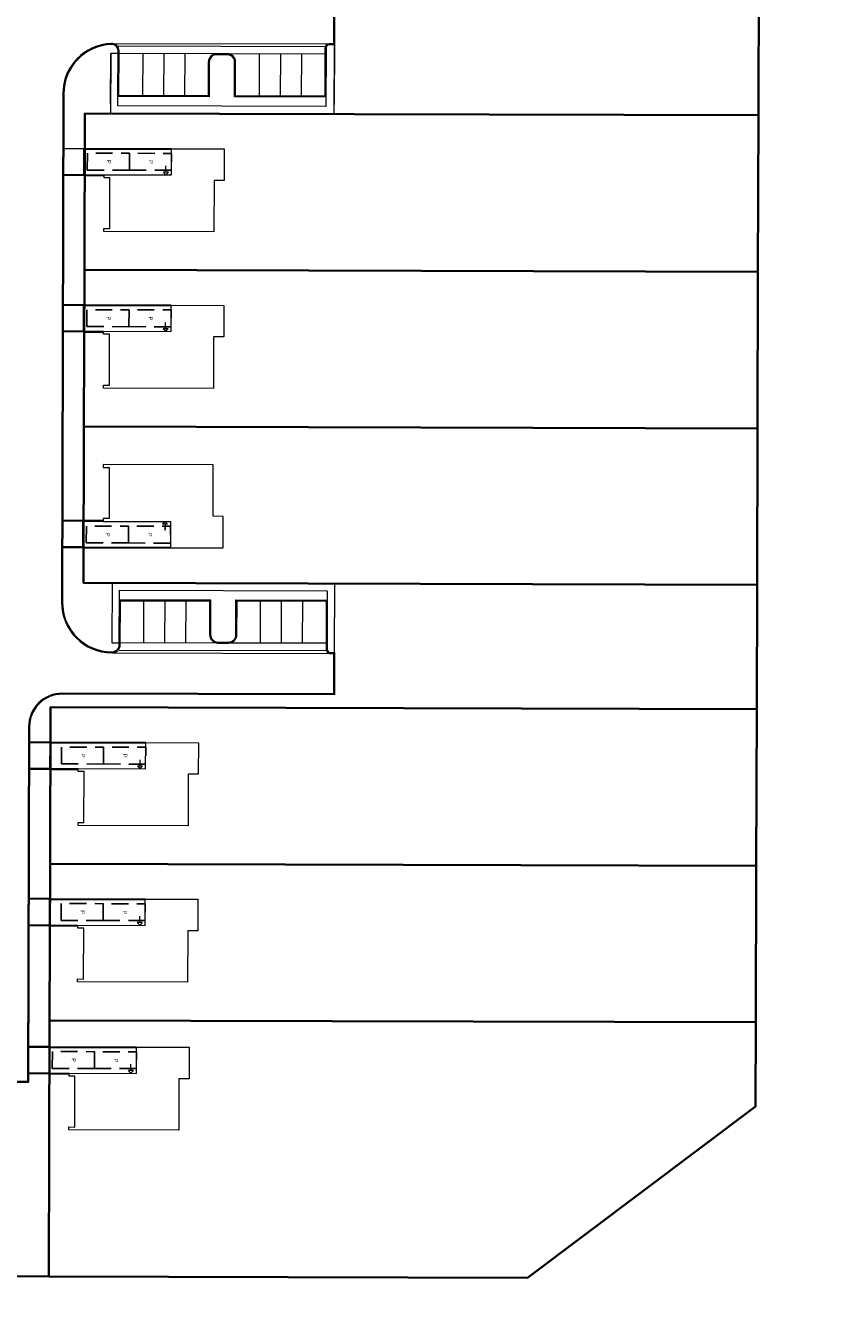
# Model space of a CAD drawing. Header units: metres. Extents: x 150385 to 171486, y 478588 to 485023.
# Tile 69 of 256: x 151827 to 151924, y 483069 to 483220. Entities that reach past the tile are written whole.
import ezdxf
from ezdxf.lldxf.tags import DXFTag

# ---------------------------------------------------------------- set-up
doc = ezdxf.new("R2010")
doc.units = ezdxf.units.M
doc.linetypes.add('Stippelfijn', pattern=[3, 2, -1])
doc.layers.add('B-WE-KG-GRENS_PERCEEL-GV', color=150, linetype='KG-PERCEEL', lineweight=30, true_color=0x007fff)
for name, color, linetype, lineweight in [('N-PV-OG-BEBOUWING_ENTREE-S', 7, 'Continuous', 18), ('N-PV-OG-KADASTRAAL_BEBOUWING-G', 7, 'Continuous', 35), ('N-WE-VH-KANTOPSLUITING_ACHTERKANTBAND TERRAS-G', 7, 'Continuous', 5)]:
    doc.layers.add(name, color=color, linetype=linetype, lineweight=lineweight)
doc.layers.add('N-WE-VH-PP', color=7, linetype='Continuous')
doc.styles.add('NLCS-ISO-ANNOTATIEF-T25', font='NLCS-ISO.ttf', dxfattribs={"height": 2.5})
doc.styles.get("Standard").update_dxf_attribs({"font": 'NLCS-ISO.ttf'})
tags = doc.linetypes.add('KG-PERCEEL', pattern='A,5.5,-2,["P",Standard,S=1.8,R=0,X=-0.5,Y=-0.9],-2,5.5,-2,[5,NLCS.shx,S=0.75,R=0,X=0,Y=0],-2', length=19).pattern_tags.tags
tags[6] = DXFTag(74, 10)

# ---------------------------------------------------------------- blocks, each defined once
blk = doc.blocks.new('Woning Vrijstaand p')
at = {"layer": 'N-PV-OG-BEBOUWING_ENTREE-S', "color": 0, "lineweight": -2}
for p, q in [((-0.3, 6.75), (-1.06, 6.75)), ((-0.3, 6.75), (-0.9, 6.75)), ((-0.3, 7.05), (0, 6.75)), ((-0.3, 7.05), (0, 6.75)), ((0, 6.75), (-0.3, 6.45)), ((0, 6.75), (-0.3, 6.45))]:
    blk.add_line(p, q, dxfattribs=at)
at = {"layer": 'N-PV-OG-BEBOUWING_ENTREE-S', "color": 0, "lineweight": -2, "flags": 128}
blk.add_lwpolyline([(-0.3, 7.05), (-0.3, 6.45)], dxfattribs=at)
blk.add_lwpolyline([(-0.3, 7.05), (-0.3, 6.45)], dxfattribs=at)
at = {"layer": 'N-PV-OG-KADASTRAAL_BEBOUWING-G', "color": 0, "lineweight": -2, "flags": 128}
blk.add_lwpolyline([(0.65, 12.46), (6.76, 12.46), (6.76, -0.6), (6.41, -0.6), (6.41, 0.1), (0.37, 0.1), (0.37, -0.6), (0.02, -0.6), (0.02, 7.41), (-3.1, 7.41), (-3.1, 13.66), (0.65, 13.66)], close=True, dxfattribs=at)
blk = doc.blocks.new('pp')
at = {"layer": 'N-WE-VH-PP', "linetype": 'Stippelfijn', "flags": 128}
blk.add_lwpolyline([(-0.5, -5.47), (-2.5, -5.47), (-2.5, -0.47), (-0.5, -0.47)], close=True, dxfattribs=at)
at = {"layer": 'N-WE-VH-PP', "color": 0, "insert": (-1.48, -2.91), "char_height": 0.5, "attachment_point": 5, "style": 'NLCS-ISO-ANNOTATIEF-T25'}
blk.add_mtext('P', dxfattribs=at)

msp = doc.modelspace()

# ---------------------------------------------------------------- linework, layer by layer
at = {"layer": 'B-WE-KG-GRENS_PERCEEL-GV', "flags": 128}
for points in [[(151640.52, 483149.73), (151637.77, 483151.01), (151636.33, 483149.83), (151674.55, 483103.26), (151777.85, 482980.47), (151798.81, 482956.48), (151809.59, 482945.89), (152215.02, 483231.7), (151911.59, 483664.18), (151771.12, 483565.63), (151773.17, 483562.7), (151775.46, 483559.42), (151822.52, 483592.33), (151920.08, 483454.37), (151920.18, 483454.23), (151920.27, 483454.09), (151920.36, 483453.94), (151920.44, 483453.79), (151920.51, 483453.64), (151920.58, 483453.48), (151920.65, 483453.32), (151920.71, 483453.16), (151920.76, 483453), (151920.81, 483452.84), (151920.86, 483452.67), (151920.89, 483452.51), (151920.93, 483452.34), (151920.95, 483452.17), (151920.97, 483452), (151920.99, 483451.83), (151921, 483451.66), (151921, 483451.49), (151921, 483356.46), (151921, 483301.35), (151921, 483301.18), (151920.99, 483301), (151920.97, 483300.83), (151920.95, 483300.66), (151920.92, 483300.48), (151920.89, 483300.31), (151920.85, 483300.14), (151920.8, 483299.97), (151920.75, 483299.8), (151920.7, 483299.64), (151920.63, 483299.48), (151920.57, 483299.32), (151920.49, 483299.16), (151920.41, 483299), (151920.33, 483298.85), (151920.24, 483298.7), (151920.14, 483298.55), (151920.04, 483298.41), (151919.93, 483298.27), (151919.83, 483298.14), (151919.71, 483298), (151919.59, 483297.88), (151919.47, 483297.75), (151919.34, 483297.63), (151919.21, 483297.52), (151919.07, 483297.41), (151918.93, 483297.3), (151918.79, 483297.2), (151918.64, 483297.11), (151918.49, 483297.02), (151918.34, 483296.93), (151918.18, 483296.85), (151918.02, 483296.78), (151917.86, 483296.71), (151917.7, 483296.65), (151917.53, 483296.59), (151917.37, 483296.54), (151917.2, 483296.5), (151917.03, 483296.46), (151916.86, 483296.43), (151916.68, 483296.4), (151916.51, 483296.38), (151916.33, 483296.36), (151916.16, 483296.36), (151915.98, 483296.35), (151914.55, 483296.36), (151914.54, 483292.83), (151914.46, 483266.96), (151914.43, 483255.7), (151914.4, 483244.46), (151914.35, 483225.88), (151914.31, 483209.45), (151914.25, 483190.87), (151914.2, 483172.29), (151914.15, 483153.71), (151914.11, 483138.94), (151914.05, 483120.36), (151914, 483101.78), (151913.97, 483091.78), (151886.9, 483071.44), (151830.05, 483071.59), (151817.55, 483071.63), (151807.87, 483071.66), (151798.81, 483075.88), (151780.08, 483084.62), (151767.1, 483090.67), (151746.19, 483100.43), (151728.98, 483108.46), (151717.94, 483113.62), (151706.89, 483118.77), (151695.85, 483123.92), (151691.5, 483125.95), (151681.31, 483130.7), (151671.11, 483135.46), (151660.92, 483140.22), (151650.73, 483144.99)], [(151533.35, 483297.58), (151522.99, 483289.3), (151577.28, 483221.76), (151636.33, 483149.83), (151637.77, 483151.01), (151632.04, 483158.1), (151624.17, 483167.82), (151610.47, 483184.72), (151626.21, 483197.6), (151635.99, 483193.01), (151646.17, 483188.23), (151656.36, 483183.45), (151666.54, 483178.68), (151676.72, 483173.9), (151686.91, 483169.12), (151697.09, 483164.34), (151707.27, 483159.56), (151691.5, 483125.95), (151695.85, 483123.92), (151711.62, 483157.52), (151722.65, 483152.34), (151733.68, 483147.17), (151744.71, 483141.99), (151754.38, 483137.46), (151754.38, 483133.32), (151767.22, 483133.28), (151780.21, 483133.25), (151798.96, 483133.2), (151817.71, 483133.14), (151817.55, 483071.63), (151830.05, 483071.59), (151830.12, 483102.01), (151830.18, 483120.59), (151830.23, 483139.18), (151914.11, 483138.94), (151914.15, 483153.71), (151834.15, 483153.94), (151834.2, 483172.51), (151834.26, 483191.09), (151834.31, 483209.67), (151914.31, 483209.45), (151914.35, 483225.88), (151834.35, 483226.1), (151834.41, 483244.68), (151834.44, 483255.93), (151834.46, 483267.18), (151834.54, 483293.05), (151914.54, 483292.83), (151914.55, 483296.36), (151915.98, 483296.35), (151916.16, 483296.36), (151916.33, 483296.36), (151916.51, 483296.38), (151916.68, 483296.4), (151916.86, 483296.43), (151917.03, 483296.46), (151917.2, 483296.5), (151917.37, 483296.54), (151917.53, 483296.59), (151917.7, 483296.65), (151917.86, 483296.71), (151918.02, 483296.78), (151918.18, 483296.85), (151918.34, 483296.93), (151918.49, 483297.02), (151918.64, 483297.11), (151918.79, 483297.2), (151918.93, 483297.3), (151919.07, 483297.41), (151919.21, 483297.52), (151919.34, 483297.63), (151919.47, 483297.75), (151919.59, 483297.88), (151919.71, 483298), (151919.83, 483298.14), (151919.93, 483298.27), (151920.04, 483298.41), (151920.14, 483298.55), (151920.24, 483298.7), (151920.33, 483298.85), (151920.41, 483299), (151920.49, 483299.16), (151920.57, 483299.32), (151920.63, 483299.48), (151920.7, 483299.64), (151920.75, 483299.8), (151920.8, 483299.97), (151920.85, 483300.14), (151920.89, 483300.31), (151920.92, 483300.48), (151920.95, 483300.66), (151920.97, 483300.83), (151920.99, 483301), (151921, 483301.18), (151921, 483301.35), (151921, 483356.46), (151921, 483451.49), (151921, 483451.66), (151920.99, 483451.83), (151920.97, 483452), (151920.95, 483452.17), (151920.93, 483452.34), (151920.89, 483452.51), (151920.86, 483452.67), (151920.81, 483452.84), (151920.76, 483453), (151920.71, 483453.16), (151920.65, 483453.32), (151920.58, 483453.48), (151920.51, 483453.64), (151920.44, 483453.79), (151920.36, 483453.94), (151920.27, 483454.09), (151920.18, 483454.23), (151920.08, 483454.37), (151822.52, 483592.33), (151775.46, 483559.42), (151773.17, 483562.7), (151771.12, 483565.63), (151608.65, 483451.64), (151612.29, 483447.18), (151615.74, 483449.59), (151620.38, 483452.83), (151624.64, 483455.82), (151629.29, 483459.07), (151638.77, 483465.71), (151650.25, 483439.2), (151642.19, 483435.44), (151637.38, 483432.99), (151632.62, 483430.44), (151628.05, 483427.87), (151630.94, 483424.32), (151653.43, 483395.36), (151653.57, 483395.41), (151664.88, 483399.12), (151673.86, 483402.07), (151676.45, 483402.57), (151688.25, 483404.81), (151694.86, 483406.08), (151694.48, 483408.03), (151688.89, 483406.97), (151683.79, 483406), (151678.19, 483404.93), (151673.09, 483403.95), (151664.65, 483401.2), (151657.28, 483423.67), (151665.5, 483427.11), (151670.57, 483428.97), (151675.69, 483430.69), (151680.86, 483432.27), (151686.04, 483433.77), (151695.38, 483436.28), (151704.76, 483438.54), (151710.03, 483439.7), (151715.31, 483440.79), (151720.62, 483441.8), (151725.92, 483442.82), (151731.22, 483443.82), (151736.54, 483444.83), (151745.25, 483446.5), (151750.55, 483418.72), (151741.82, 483417.05), (151736.52, 483416.05), (151731.22, 483415.03), (151725.92, 483414.02), (151720.62, 483413.02), (151715.31, 483412), (151709.99, 483410.98), (151710.37, 483409.03), (151711.99, 483409.33), (151723.79, 483411.57), (151734.59, 483413.64), (151735.57, 483378.82), (151724.74, 483378.52), (151714.09, 483378.05), (151703.51, 483377.1), (151692.99, 483375.64), (151682.54, 483373.69), (151672.2, 483371.26), (151662.03, 483368.21), (151652.18, 483364.53), (151644.17, 483386.17), (151639.14, 483382.15), (151646.56, 483362.07), (151638.88, 483358.39), (151634.08, 483355.9), (151629.36, 483353.3), (151624.68, 483350.59), (151620.08, 483347.77), (151613.06, 483343.17), (151604.51, 483354.42), (151602.15, 483352.55), (151602.88, 483351.66), (151599.72, 483349.07), (151598.96, 483349.99), (151573.99, 483330.04), (151577.07, 483326.28), (151582.7, 483319.41), (151564.08, 483304.18), (151558.45, 483311.04), (151555.19, 483315.02), (151553.62, 483313.78), (151556.9, 483309.78), (151562.53, 483302.9), (151542.43, 483286.46), (151536.82, 483293.34), (151533.4, 483297.51)], [(151834.15, 483153.94), (151834.2, 483172.51), (151834.26, 483191.09), (151834.31, 483209.67), (151914.31, 483209.45), (151914.25, 483190.87), (151914.2, 483172.29), (151914.15, 483153.71)], [(151834.15, 483153.94), (151834.2, 483172.51), (151834.26, 483191.09), (151834.31, 483209.67), (151914.31, 483209.45), (151914.25, 483190.87), (151914.2, 483172.29), (151914.15, 483153.71)], [(151834.31, 483209.67), (151834.26, 483191.09), (151914.25, 483190.87), (151914.31, 483209.45)], [(151834.31, 483209.67), (151834.26, 483191.09), (151914.25, 483190.87), (151914.31, 483209.45)], [(151834.31, 483209.67), (151834.26, 483191.09), (151914.25, 483190.87), (151914.31, 483209.45)], [(151834.26, 483191.09), (151834.2, 483172.51), (151914.2, 483172.29), (151914.25, 483190.87)], [(151834.26, 483191.09), (151834.2, 483172.51), (151914.2, 483172.29), (151914.25, 483190.87)], [(151834.26, 483191.09), (151834.2, 483172.51), (151914.2, 483172.29), (151914.25, 483190.87)], [(151914.15, 483153.71), (151914.2, 483172.29), (151834.2, 483172.51), (151834.15, 483153.94)], [(151914.15, 483153.71), (151914.2, 483172.29), (151834.2, 483172.51), (151834.15, 483153.94)], [(151914.15, 483153.71), (151914.2, 483172.29), (151834.2, 483172.51), (151834.15, 483153.94)], [(151830.05, 483071.59), (151830.12, 483102.01), (151830.18, 483120.59), (151830.23, 483139.18), (151914.11, 483138.94), (151914.05, 483120.36), (151914, 483101.78), (151913.97, 483091.78), (151886.9, 483071.44)], [(151830.05, 483071.59), (151830.12, 483102.01), (151830.18, 483120.59), (151830.23, 483139.18), (151914.11, 483138.94), (151914.05, 483120.36), (151914, 483101.78), (151913.97, 483091.78), (151886.9, 483071.44)], [(151914.05, 483120.36), (151914.11, 483138.94), (151830.23, 483139.18), (151830.18, 483120.59)], [(151914.05, 483120.36), (151914.11, 483138.94), (151830.23, 483139.18), (151830.18, 483120.59)], [(151914.05, 483120.36), (151914.11, 483138.94), (151830.23, 483139.18), (151830.18, 483120.59)], [(151830.12, 483102.01), (151914, 483101.78), (151914.05, 483120.36), (151830.18, 483120.59)], [(151830.12, 483102.01), (151914, 483101.78), (151914.05, 483120.36), (151830.18, 483120.59)], [(151830.12, 483102.01), (151914, 483101.78), (151914.05, 483120.36), (151830.18, 483120.59)], [(151830.05, 483071.59), (151886.9, 483071.44), (151913.97, 483091.78), (151914, 483101.78), (151830.12, 483102.01)], [(151830.05, 483071.59), (151886.9, 483071.44), (151913.97, 483091.78), (151914, 483101.78), (151830.12, 483102.01)], [(151830.05, 483071.59), (151886.9, 483071.44), (151913.97, 483091.78), (151914, 483101.78), (151830.12, 483102.01)]]:
    msp.add_lwpolyline(points, close=True, dxfattribs=at)
at = {"layer": 'N-WE-VH-KANTOPSLUITING_ACHTERKANTBAND TERRAS-G', "color": 7, "lineweight": 9, "flags": 128}
for points in [[(151863.97, 483222.84), (151863.96, 483217.8), (151863.34, 483217.81, 0.414157), (151862.96, 483217.43), (151862.94, 483211.61), (151852.1, 483211.64), (151852.11, 483215.76, 0.414214), (151851.24, 483216.64), (151849.99, 483216.64, 0.414214), (151849.1, 483215.76), (151849.09, 483211.64), (151838.25, 483211.67), (151838.27, 483217.11, 0.426328), (151837.48, 483217.87, 0.402202), (151831.82, 483212.01), (151831.66, 483151.65, 0.414047), (151837.52, 483145.76, 0.414373), (151838.41, 483146.63), (151838.42, 483151.95), (151849.26, 483151.93), (151849.25, 483147.81, 0.414214), (151850.13, 483146.92), (151851.38, 483146.92, 0.414214), (151852.26, 483147.8), (151852.27, 483151.92), (151863.11, 483151.89), (151863.09, 483146.07, 0.414214), (151863.47, 483145.69), (151863.97, 483145.69), (151863.96, 483140.65), (151831.64, 483140.73, 0.41424), (151827.75, 483136.86), (151827.64, 483094.63), (151822.59, 483094.65)], [(151863.85, 483222.72), (151863.84, 483217.92), (151863.34, 483217.93, 0.414157), (151862.84, 483217.43), (151862.82, 483211.73), (151852.22, 483211.76), (151852.23, 483215.76, 0.414214), (151851.24, 483216.76), (151849.99, 483216.76, 0.414214), (151848.98, 483215.76), (151848.97, 483211.76), (151838.37, 483211.79), (151838.39, 483217.11, 0.426328), (151837.47, 483217.99, 0.402202), (151831.7, 483212.01), (151831.54, 483151.65, 0.414047), (151837.52, 483145.64, 0.414373), (151838.53, 483146.63), (151838.54, 483151.83), (151849.14, 483151.81), (151849.13, 483147.81, 0.414214), (151850.13, 483146.8), (151851.38, 483146.8, 0.414214), (151852.38, 483147.8), (151852.39, 483151.8), (151862.99, 483151.77), (151862.97, 483146.07, 0.414214), (151863.47, 483145.57), (151863.85, 483145.57), (151863.84, 483140.77), (151831.64, 483140.85, 0.41424), (151827.63, 483136.86), (151827.52, 483094.75), (151822.71, 483094.77)]]:
    msp.add_lwpolyline(points, format="xyb", dxfattribs=at)
for points in [[(151863.96, 483217.8), (151863.34, 483217.81, 0.414157), (151862.96, 483217.43), (151862.94, 483210.5), (151838.25, 483210.56), (151838.27, 483216.79), (151837.39, 483216.8), (151837.37, 483209.69), (151863.94, 483209.61)], [(151863.09, 483146.07, 0.414214), (151863.47, 483145.69), (151863.97, 483145.69), (151864, 483153.88), (151837.55, 483153.95), (151837.53, 483146.84), (151838.41, 483146.83), (151838.42, 483153.07), (151863.11, 483153)]]:
    msp.add_lwpolyline(points, format="xyb", close=True, dxfattribs=at)
for points in [[(151837.47, 483217.99), (151863.84, 483217.92)], [(151863.96, 483217.8), (151863.94, 483210.72)], [(151837.37, 483210.8), (151837.39, 483216.8)], [(151838.27, 483216.79), (151837.39, 483216.8)], [(151838.17, 483217.69), (151862.88, 483217.63)], [(151862.84, 483216.73), (151838.39, 483216.79)], [(151841.19, 483216.79), (151841.17, 483211.79)], [(151843.69, 483216.78), (151843.67, 483211.78)], [(151846.19, 483216.77), (151846.17, 483211.77)], [(151855.04, 483216.75), (151855.02, 483211.75)], [(151857.54, 483216.74), (151857.52, 483211.74)], [(151860.04, 483216.74), (151860.02, 483211.74)], [(151831.81, 483205.56), (151844.62, 483205.52)], [(151834.21, 483205.45), (151831.81, 483205.46)], [(151834.2, 483202.3), (151834.21, 483205.55)], [(151834.3, 483202.3), (151834.31, 483205.55)], [(151834.31, 483205.45), (151844.62, 483205.42)], [(151834.2, 483202.4), (151831.8, 483202.41)], [(151834.3, 483202.3), (151831.8, 483202.31)], [(151834.3, 483202.5), (151834.3, 483202.5)], [(151834.3, 483202.4), (151836.6, 483202.39)], [(151834.3, 483202.3), (151836.6, 483202.29)], [(151834.26, 483186.97), (151831.76, 483186.98)], [(151834.16, 483186.87), (151831.76, 483186.88)], [(151834.15, 483183.72), (151834.16, 483186.97)], [(151834.25, 483183.72), (151834.26, 483186.97)], [(151834.26, 483186.97), (151844.57, 483186.94)], [(151834.26, 483186.87), (151844.57, 483186.84)], [(151834.15, 483183.82), (151831.75, 483183.83)], [(151834.25, 483183.72), (151831.75, 483183.73)], [(151834.25, 483183.82), (151836.55, 483183.81)], [(151834.25, 483183.72), (151836.55, 483183.71)], [(151836.49, 483161.35), (151831.69, 483161.36)], [(151834.09, 483161.26), (151831.69, 483161.26)], [(151834.08, 483158.11), (151834.09, 483161.36)], [(151834.18, 483158.11), (151834.19, 483161.36)], [(151834.19, 483161.26), (151836.48, 483161.25)], [(151834.08, 483158.21), (151831.68, 483158.21)], [(151834.18, 483158.11), (151831.68, 483158.11)], [(151834.18, 483158.21), (151844.49, 483158.18)], [(151834.18, 483158.11), (151844.49, 483158.08)], [(151841.33, 483146.83), (151841.34, 483151.83)], [(151843.83, 483146.82), (151843.84, 483151.82)], [(151846.33, 483146.81), (151846.34, 483151.81)], [(151855.18, 483146.79), (151855.19, 483151.79)], [(151857.68, 483146.78), (151857.69, 483151.78)], [(151860.18, 483146.78), (151860.19, 483151.78)], [(151850.13, 483146.8), (151838.53, 483146.83)], [(151862.98, 483146.77), (151851.38, 483146.8)], [(151837.52, 483145.64), (151863.85, 483145.57)], [(151863.02, 483145.87), (151838.39, 483145.93)], [(151830.24, 483135.05), (151827.74, 483135.06)], [(151830.14, 483134.95), (151827.74, 483134.96)], [(151830.14, 483135.05), (151830.13, 483131.8)], [(151830.24, 483135.05), (151830.23, 483131.8)], [(151830.24, 483135.05), (151841.55, 483135.02)], [(151830.24, 483134.95), (151841.55, 483134.92)], [(151830.13, 483131.9), (151827.73, 483131.91)], [(151830.23, 483131.8), (151827.73, 483131.81)], [(151830.23, 483131.9), (151833.53, 483131.89)], [(151830.23, 483131.8), (151833.53, 483131.79)], [(151830.19, 483116.47), (151827.69, 483116.48)], [(151830.09, 483116.37), (151827.69, 483116.38)], [(151830.09, 483116.47), (151830.08, 483113.22)], [(151830.19, 483116.47), (151830.18, 483113.22)], [(151830.19, 483116.47), (151841.5, 483116.44)], [(151830.19, 483116.37), (151841.5, 483116.34)], [(151830.18, 483113.22), (151827.68, 483113.23)], [(151830.08, 483113.32), (151827.69, 483113.33)], [(151830.18, 483113.32), (151833.48, 483113.31)], [(151830.18, 483113.22), (151833.48, 483113.21)], [(151830.15, 483098.9), (151827.65, 483098.9)], [(151830.05, 483098.8), (151827.65, 483098.8)], [(151830.05, 483098.9), (151830.04, 483095.65)], [(151830.15, 483098.9), (151830.14, 483095.65)], [(151830.15, 483098.9), (151840.46, 483098.87)], [(151830.15, 483098.8), (151840.46, 483098.77)], [(151830.04, 483095.75), (151827.64, 483095.76)], [(151830.14, 483095.65), (151827.64, 483095.65)], [(151830.14, 483095.75), (151832.43, 483095.74)], [(151830.14, 483095.65), (151832.43, 483095.64)]]:
    msp.add_lwpolyline(points, dxfattribs=at)

# ---------------------------------------------------------------- block references
at = {"layer": 'N-WE-VH-KANTOPSLUITING_ACHTERKANTBAND TERRAS-G', "color": 7, "lineweight": 9}
for name, p, rotation in [('pp', (151840.08, 483202.44), 269.8455009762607), ('Woning Vrijstaand p', (151837.2, 483202.41), 269.8455010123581), ('pp', (151845.08, 483202.43), 269.8455009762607), ('pp', (151840.03, 483183.86), 269.8455009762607), ('Woning Vrijstaand p', (151837.15, 483183.83), 269.8455010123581), ('pp', (151845.03, 483183.85), 269.8455009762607), ('pp', (151839.96, 483158.18), 269.8455009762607), ('pp', (151844.96, 483158.17), 269.8455009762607), ('pp', (151837.01, 483131.94), 269.8455009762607), ('Woning Vrijstaand p', (151834.13, 483131.91), 269.8455010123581), ('pp', (151842.01, 483131.93), 269.8455009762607), ('Woning Vrijstaand p', (151834.08, 483113.33), 269.8455010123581), ('pp', (151836.96, 483113.36), 269.8455009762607), ('pp', (151841.96, 483113.35), 269.8455009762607), ('pp', (151835.92, 483095.79), 269.8455009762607), ('Woning Vrijstaand p', (151833.04, 483095.76), 269.8455010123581), ('pp', (151840.92, 483095.78), 269.8455009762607)]:
    msp.add_blockref(name, p, dxfattribs=dict(at, rotation=rotation))
at = {"layer": 'N-WE-VH-KANTOPSLUITING_ACHTERKANTBAND TERRAS-G', "color": 7, "lineweight": 9, "xscale": -1, "rotation": 269.8455010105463}
msp.add_blockref('Woning Vrijstaand p', (151837.09, 483161.23), dxfattribs=at)

doc.saveas('drawing.dxf')
